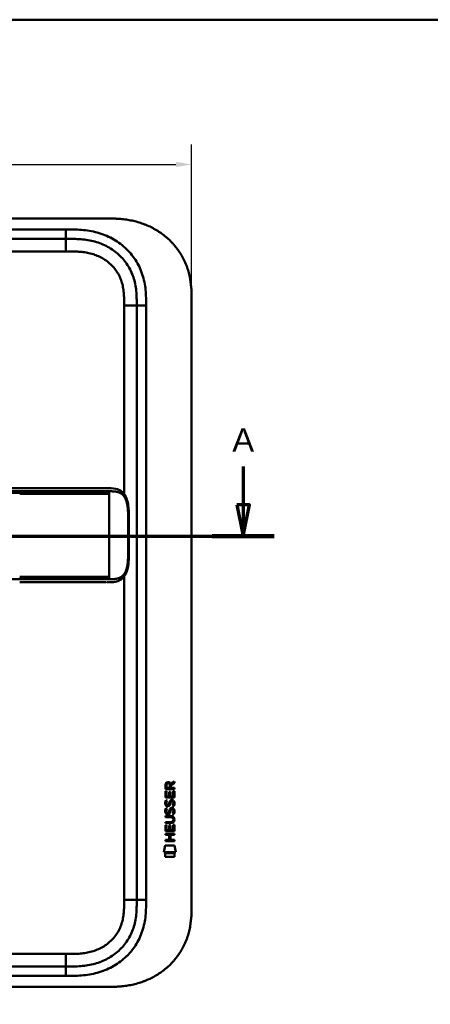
# Model space of a CAD drawing. Header units: millimetres. Extents: x 20 to 833, y 20 to 574.
# Tile 4 of 12: x 259 to 390, y 260 to 574. Entities that reach past the tile are written whole.
import ezdxf

# ---------------------------------------------------------------- set-up
doc = ezdxf.new("R2010")
doc.units = ezdxf.units.MM
doc.header["$LTSCALE"] = 2
for name, color, linetype, lineweight in [('Bemaßungen(DIN)', 7, 'Continuous', 25), ('Schnittansichtslinien(DIN)', 7, 'Continuous', 70), ('Sichtbare Kanten(DIN)', 7, 'Continuous', 50), ('Sichtbare tangentiale Kanten(DIN)', 7, 'Continuous', 50), ('Skizziergeometrie(DIN)', 7, 'Continuous', 50)]:
    doc.layers.add(name, color=color, linetype=linetype, lineweight=lineweight)
doc.styles.add('Aktuell-DINGroßer Text', font='arial.ttf')
doc.styles.add('STANDARD-DIN~0', font='arial.ttf')
doc.dimstyles.new('CAD-LAN', dxfattribs={"dimscale": 2, "dimtxt": 3.5, "dimasz": 2.5, "dimexe": 3.175, "dimexo": 0, "dimgap": 0.8, "dimtad": 1, "dimrnd": 1e-08, "dimtxsty": 'STANDARD-DIN~0', "dimcen": 0.09, "dimdle": 10, "dimclrd": 250, "dimclre": 250, "dimclrt": 250, "dimadec": 0, "dimazin": 2, "dimtfac": 1, "dimtmove": 0, "dimatfit": 3, "dimfxl": 1, "dimtolj": 1, "dimtzin": 0, "dimlwd": 25, "dimlwe": 25, "dimarcsym": 0})

# ---------------------------------------------------------------- blocks, each defined once
blk = doc.blocks.new('Ränder Standardrahmen')
at = {"layer": 'Skizziergeometrie(DIN)', "flags": 128}
blk.add_lwpolyline([(10, 10), (10, 287), (410, 287), (410, 10), (10, 10)], dxfattribs=at)
blk = doc.blocks.new('2DTransSchnitt0')
at = {"layer": 'Schnittansichtslinien(DIN)', "linetype": 'Continuous'}
for p, q in [((41.5, 215.8), (41.5, 209.65)), ((165.27, 215.8), (165.27, 209.65)), ((40.5, 209.65), (41.5, 204.65)), ((42.5, 209.65), (40.5, 209.65)), ((41.5, 209.65), (41.5, 204.65)), ((41.5, 204.65), (42.5, 209.65)), ((164.27, 209.65), (165.27, 204.65)), ((166.27, 209.65), (164.27, 209.65)), ((165.27, 209.65), (165.27, 204.65)), ((165.27, 204.65), (166.27, 209.65)), ((36.56, 204.65), (170.21, 204.65))]:
    blk.add_line(p, q, dxfattribs=at)
at = {"layer": 'Schnittansichtslinien(DIN)', "linetype": 'Continuous', "lineweight": 140}
for p, q in [((36.56, 204.65), (46.43, 204.65)), ((160.34, 204.65), (170.21, 204.65))]:
    blk.add_line(p, q, dxfattribs=at)
at = {"layer": 'Schnittansichtslinien(DIN)', "linetype": 'Continuous', "flags": 128}
for points in [[(40.5, 209.65), (41.5, 204.65), (42.5, 209.65), (40.5, 209.65)], [(164.27, 209.65), (165.27, 204.65), (166.27, 209.65), (164.27, 209.65)]]:
    blk.add_lwpolyline(points, dxfattribs=at)
at = {"layer": 'Schnittansichtslinien(DIN)'}
for points in [[(40.5, 209.65), (41.5, 204.65), (42.5, 209.65), (40.5, 209.65)], [(164.27, 209.65), (165.27, 204.65), (166.27, 209.65), (164.27, 209.65)]]:
    blk.add_solid(points, dxfattribs=at)
at = {"layer": 'Schnittansichtslinien(DIN)', "char_height": 3.73, "attachment_point": 7, "style": 'Aktuell-DINGroßer Text'}
for insert in [(39.74, 218.15), (163.52, 218.15)]:
    blk.add_mtext('A', dxfattribs=dict(at, insert=insert))
blk = doc.blocks.new('*D13')
at = {"layer": 'Bemaßungen(DIN)', "color": 250, "linetype": 'Continuous', "lineweight": 25, "true_color": 0x3f3f3f, "transparency": 16777216}
for p, q in [((100.09, 483.86), (100.09, 534.21)), ((314.09, 483.86), (314.09, 534.21)), ((105.09, 527.86), (309.09, 527.86))]:
    blk.add_line(p, q, dxfattribs=at)
at = {"layer": 'Bemaßungen(DIN)', "color": 250, "linetype": 'Continuous', "true_color": 0x3f3f3f, "transparency": 16777216}
for points in [[(105.09, 528.69), (105.09, 527.02), (100.09, 527.86)], [(309.09, 528.69), (309.09, 527.02), (314.09, 527.86)]]:
    blk.add_solid(points, dxfattribs=at)
at = {"layer": 'Defpoints', "color": 0, "linetype": 'Continuous', "transparency": 16777216}
for p in [(314.09, 527.86), (100.09, 483.86), (314.09, 483.86)]:
    blk.add_point(p, dxfattribs=at)
at = {"layer": 'Bemaßungen(DIN)', "color": 250, "linetype": 'Continuous', "lineweight": 25, "true_color": 0x3f3f3f, "transparency": 16777216, "insert": (199.31, 536.49), "char_height": 7, "attachment_point": 1, "style": 'STANDARD-DIN~0'}
blk.add_mtext('\\A1;214', dxfattribs=at)

msp = doc.modelspace()

# ---------------------------------------------------------------- linework, layer by layer
at = {"layer": 'Sichtbare Kanten(DIN)'}
for p, q in [((287.051, 510.641), (128.129, 510.641)), ((274.052, 504.141), (129.128, 504.141)), ((314.09, 483.857), (314.09, 292.425)), ((296.59, 293.425), (296.59, 482.857)), ((259.304, 424.638), (132.453, 424.638)), ((286.714, 394.638), (286.714, 394.638)), ((305.731, 328.728), (305.733, 330.041)), ((306.081, 329.997), (306.08, 329.109)), ((307.098, 329.108), (307.099, 329.996)), ((307.396, 330.357), (308.591, 331.147)), ((308.591, 330.713), (307.448, 329.958)), ((307.448, 329.958), (307.448, 329.108)), ((308.591, 331.147), (308.591, 330.713)), ((305.728, 325.997), (305.73, 328.002)), ((305.73, 328.002), (306.078, 328.001)), ((308.589, 328.725), (305.731, 328.728)), ((306.078, 328.001), (306.077, 326.374)), ((306.08, 329.109), (307.098, 329.108)), ((306.972, 326.373), (306.973, 327.82)), ((306.973, 327.82), (307.321, 327.82)), ((307.321, 327.82), (307.32, 326.373)), ((307.448, 329.108), (308.589, 329.107)), ((308.239, 326.372), (308.24, 328.019)), ((308.24, 328.019), (308.588, 328.019)), ((308.588, 328.019), (308.587, 325.995)), ((308.589, 329.107), (308.589, 328.725)), ((308.587, 325.995), (305.728, 325.997)), ((305.9, 325.224), (306.239, 325.123)), ((306.077, 326.374), (306.972, 326.373)), ((306.096, 323.892), (306.104, 323.875)), ((306.78, 323.794), (306.791, 323.811)), ((307.32, 326.373), (308.239, 326.372)), ((307.829, 324.92), (307.817, 324.92)), ((305.898, 322.677), (306.237, 322.577)), ((306.094, 321.345), (306.102, 321.328)), ((306.778, 321.248), (306.789, 321.265)), ((307.827, 322.374), (307.815, 322.374)), ((305.72, 315.26), (305.721, 317.264)), ((305.721, 317.264), (306.07, 317.264)), ((305.722, 318.212), (307.392, 318.211)), ((305.722, 317.835), (305.722, 318.212)), ((307.367, 317.834), (305.722, 317.835)), ((305.723, 319.77), (305.724, 320.147)), ((307.393, 319.769), (305.723, 319.77)), ((305.724, 320.147), (307.369, 320.146)), ((306.07, 317.264), (306.068, 315.637)), ((306.963, 315.636), (306.964, 317.083)), ((306.964, 317.083), (307.313, 317.082)), ((307.313, 317.082), (307.312, 315.636)), ((308.23, 315.635), (308.231, 317.282)), ((308.231, 317.282), (308.58, 317.282)), ((308.273, 318.983), (308.273, 318.993)), ((308.58, 317.282), (308.578, 315.257)), ((305.717, 314.089), (305.718, 314.466)), ((306.961, 314.088), (305.717, 314.089)), ((305.718, 314.466), (308.576, 314.464)), ((308.578, 315.257), (305.72, 315.26)), ((306.068, 315.637), (306.963, 315.636)), ((306.959, 312.531), (306.961, 314.088)), ((307.312, 315.636), (308.23, 315.635)), ((307.317, 314.088), (307.316, 312.53)), ((308.576, 314.087), (307.317, 314.088)), ((308.576, 314.464), (308.576, 314.087)), ((305.716, 312.155), (305.716, 312.532)), ((305.716, 312.532), (306.959, 312.531)), ((308.575, 312.152), (305.716, 312.155)), ((307.316, 312.53), (308.575, 312.529)), ((308.575, 312.529), (308.575, 312.152)), ((305.185, 308.577), (305.644, 310.71)), ((309.1, 308.574), (305.185, 308.577)), ((305.643, 307.15), (305.644, 308.292)), ((305.644, 310.71), (308.65, 310.708)), ((305.644, 308.292), (308.641, 308.289)), ((308.641, 308.289), (308.64, 307.147)), ((308.65, 310.708), (309.1, 308.574)), ((308.64, 307.147), (305.643, 307.15)), ((129.128, 272.141), (274.052, 272.141)), ((128.129, 265.641), (287.051, 265.641))]:
    msp.add_line(p, q, dxfattribs=at)
for centre, major_axis, ratio, start_param, end_param in [((307.26, 329.224), (0.976, -1.274), 0.5180415, 2.7627686, 3.7355131), ((305.867, 329.144), (1.242, 1.64), 0.5994938, 5.878165, 6.7089725), ((307.362, 327.003), (1.103, 3.296), 0.2312948, 2.8124619, 2.8734213), ((306.842, 324.686), (0.574, 1.004), 0.5438409, 2.7534304, 3.2137241), ((306.722, 323.819), (0.098, 0.139), 0.3641716, 4.4844927, 4.7925708), ((307.169, 323.234), (0.839, 1.642), 0.4591024, 5.9761877, 6.4975755), ((307.446, 324.703), (1.192, 3.54), 0.2215161, 2.8263053, 2.8854462), ((306.847, 322.148), (0.583, 1.012), 0.541605, 2.7569093, 3.2147406), ((306.72, 321.272), (0.098, 0.139), 0.3641716, 4.4844927, 4.7925708), ((307.168, 320.689), (0.838, 1.64), 0.4594521, 5.9760112, 6.497704), ((303.552, 322.516), (4.808, -4.323), 0.3742014, 5.888113, 6.6064523), ((303.548, 315.472), (4.814, 4.313), 0.3742661, 5.9599282, 6.6783921), ((284.84, 338.82), (23.266, -20.361), 0.1371339, 6.127502, 6.402435)]:
    msp.add_ellipse(centre, major_axis=major_axis, ratio=ratio, start_param=start_param, end_param=end_param, dxfattribs=at)
for points, degree, knots in [([(314.09, 483.857), (314.09, 484.411), (314.09, 485.528), (314.056, 486.942), (313.979, 488.368), (313.876, 489.517), (313.68, 490.956), (313.466, 492.108), (313.118, 493.542), (312.772, 494.68), (312.251, 496.085), (311.764, 497.191), (311.066, 498.541), (310.436, 499.592), (309.565, 500.862), (308.801, 501.839), (307.769, 503.003), (306.883, 503.887), (305.71, 504.923), (304.72, 505.695), (303.427, 506.585), (302.353, 507.233), (300.968, 507.962), (299.83, 508.478), (298.379, 509.038), (297.2, 509.42), (295.71, 509.815), (294.51, 510.067), (293.006, 510.309), (291.802, 510.447), (290.305, 510.562), (288.815, 510.625), (287.637, 510.639), (287.051, 510.641)], 3, [0.02325842, 0.02325842, 0.02325842, 0.02325842, 0.06395557, 0.10465272, 0.12500129, 0.16569844, 0.18604701, 0.22674416, 0.24709273, 0.28778988, 0.30813845, 0.3488356, 0.36918417, 0.40988132, 0.43022989, 0.47092704, 0.49127561, 0.53197276, 0.55232133, 0.59301848, 0.61336705, 0.6540642, 0.67441277, 0.71510992, 0.73545849, 0.77615564, 0.79650421, 0.83720136, 0.85754993, 0.89824708, 0.91859565, 0.9592928, 0.99998994, 0.99998994, 0.99998994, 0.99998994]), ([(296.59, 482.857), (296.59, 483.657), (296.588, 485.241), (296.458, 487.547), (296.128, 489.764), (295.381, 492.593), (293.822, 495.871), (290.991, 499.214), (287.407, 501.756), (283.973, 503.119), (281.056, 503.756), (278.79, 504.033), (276.453, 504.14), (274.857, 504.141), (274.052, 504.141)], 3, [0, 0, 0, 0, 0.2435013, 0.4870027, 0.730504, 0.9740054, 1.4610081, 1.9480107, 2.4350134, 2.9220161, 3.1655175, 3.4090188, 3.6525201, 3.8960223, 3.8960223, 3.8960223, 3.8960223]), ([(259.309, 424.638), (263.242, 424.638), (267.184, 424.638), (273.344, 424.638), (275.584, 424.638), (279.264, 424.638), (280.745, 424.638), (282.928, 424.638), (283.697, 424.638), (284.649, 424.638), (284.881, 424.638), (285.18, 424.638), (285.254, 424.638), (285.352, 424.638), (285.376, 424.638), (285.408, 424.638), (285.416, 424.638), (285.427, 424.638), (285.429, 424.638), (285.433, 424.638), (285.434, 424.638), (285.435, 424.638), (285.435, 424.638), (285.435, 424.638), (285.435, 424.638), (285.436, 424.638), (285.436, 424.638), (285.436, 424.638)], 3, [0, 0, 0, 0, 1.1803051, 1.1803051, 1.8522102, 1.8522102, 2.3111703, 2.3111703, 2.5747937, 2.5747937, 2.6623324, 2.6623324, 2.6914953, 2.6914953, 2.7012157, 2.7012157, 2.7044558, 2.7044558, 2.705536, 2.705536, 2.7058961, 2.7058961, 2.7060162, 2.7060162, 2.7060562, 2.7060562, 2.7060873, 2.7060873, 2.7060873, 2.7060873]), ([(287.08, 424.638), (287.079, 424.638), (286.958, 424.638), (286.715, 424.638), (286.394, 424.638), (286.067, 424.638), (285.73, 424.638), (285.518, 424.638), (285.436, 424.638)], 5, [25.64076517, 25.64076517, 25.64076517, 25.64076517, 25.64076517, 25.64076517, 25.64100059, 25.73520442, 25.82940824, 25.88784541, 25.88784541, 25.88784541, 25.88784541, 25.88784541, 25.88784541]), ([(287.097, 424.638), (287.097, 424.638), (287.097, 424.638), (287.098, 424.638), (287.098, 424.638), (287.098, 424.638), (287.098, 424.638), (287.098, 424.638), (287.099, 424.638), (287.099, 424.638), (287.1, 424.638), (287.101, 424.638), (287.101, 424.638), (287.104, 424.638), (287.105, 424.638), (287.111, 424.638), (287.115, 424.638), (287.131, 424.638), (287.143, 424.638), (287.189, 424.638), (287.224, 424.638), (287.361, 424.638), (287.464, 424.637), (287.875, 424.635), (288.182, 424.63), (289.399, 424.571), (290.291, 424.429), (291.485, 423.827), (291.873, 423.544), (292.653, 422.724), (293.025, 422.12), (293.536, 420.84), (293.71, 420.18), (293.952, 418.788), (294.02, 418.045), (294.107, 416.264), (294.099, 415.218), (294.099, 411.523), (294.099, 408.87), (294.099, 404.284), (294.164, 402.304), (293.821, 399.602), (293.648, 398.793), (293.156, 397.431), (292.842, 396.849), (292.134, 395.963), (291.743, 395.626), (290.832, 395.087), (290.294, 394.906), (288.989, 394.656), (288.194, 394.64), (287.345, 394.638), (287.297, 394.638), (287.224, 394.638), (287.199, 394.638), (287.163, 394.638), (287.15, 394.638), (287.131, 394.638), (287.125, 394.638), (287.115, 394.638), (287.112, 394.638), (287.107, 394.638), (287.105, 394.638), (287.103, 394.638), (287.102, 394.638), (287.1, 394.638), (287.1, 394.638), (287.099, 394.638), (287.098, 394.638), (287.098, 394.638), (287.098, 394.638), (287.098, 394.638), (287.097, 394.638), (287.097, 394.638), (287.097, 394.638), (287.097, 394.638)], 3, [0, 0, 0, 0, 0.0000252, 0.0000252, 0.0000657, 0.0000657, 0.0001082, 0.0001082, 0.0001738, 0.0001738, 0.0002867, 0.0002867, 0.0005136, 0.0005136, 0.0010499, 0.0010499, 0.0026039, 0.0026039, 0.0072616, 0.0072616, 0.0212292, 0.0212292, 0.0631285, 0.0631285, 0.1888417, 0.1888417, 0.5689951, 0.5689951, 0.7719774, 0.7719774, 1.0315425, 1.0315425, 1.2481307, 1.2481307, 1.4719729, 1.4719729, 1.7848025, 1.7848025, 2.5805266, 2.5805266, 3.160554, 3.160554, 3.4157877, 3.4157877, 3.6519695, 3.6519695, 3.8657989, 3.8657989, 4.1108827, 4.1108827, 4.4368692, 4.4368692, 4.4566519, 4.4566519, 4.4665438, 4.4665438, 4.471493, 4.471493, 4.4739733, 4.4739733, 4.4752207, 4.4752207, 4.4758524, 4.4758524, 4.4761765, 4.4761765, 4.4763467, 4.4763467, 4.476439, 4.476439, 4.4764904, 4.4764904, 4.4765188, 4.4765188, 4.4765488, 4.4765488, 4.4765488, 4.4765488]), ([(285.932, 394.638), (285.547, 394.638), (285.18, 394.638), (284.375, 394.638), (283.956, 394.638), (282.691, 394.638), (281.802, 394.638), (278.93, 394.638), (276.849, 394.638), (271.702, 394.638), (268.593, 394.638), (263.432, 394.638), (261.368, 394.638), (259.304, 394.638)], 3, [0, 0, 0, 0, 0.1534173, 0.1534173, 0.3047718, 0.3047718, 0.5966116, 0.5966116, 1.2249955, 1.2249955, 2.1545342, 2.1545342, 2.7736042, 2.7736042, 2.7736042, 2.7736042]), ([(286.714, 394.638), (286.714, 394.638), (286.714, 394.638), (286.714, 394.638), (286.714, 394.638), (286.714, 394.638), (286.714, 394.638), (286.714, 394.638), (286.713, 394.638), (286.711, 394.638), (286.71, 394.638), (286.704, 394.638), (286.7, 394.638), (286.682, 394.638), (286.667, 394.638), (286.61, 394.638), (286.565, 394.638), (286.386, 394.638), (286.245, 394.638), (286.049, 394.638), (285.996, 394.638), (285.939, 394.638), (285.937, 394.638), (285.935, 394.638), (285.934, 394.638), (285.933, 394.638), (285.933, 394.638), (285.933, 394.638), (285.933, 394.638), (285.932, 394.638), (285.932, 394.638), (285.932, 394.638)], 3, [0.00004605, 0.00004605, 0.00004605, 0.00004605, 0.00007374, 0.00007374, 0.00011546, 0.00011546, 0.00021806, 0.00021806, 0.00046152, 0.00046152, 0.00119141, 0.00119141, 0.00337949, 0.00337949, 0.00994164, 0.00994164, 0.02962738, 0.02962738, 0.08869945, 0.08869945, 0.11084283, 0.11084283, 0.1113618, 0.1113618, 0.11175126, 0.11175126, 0.11179812, 0.11179812, 0.11181175, 0.11181175, 0.11182181, 0.11182181, 0.11182181, 0.11182181]), ([(308.273, 318.993), (308.273, 319.04), (308.271, 319.087), (308.254, 319.222), (308.232, 319.31), (308.157, 319.46), (308.111, 319.522), (307.991, 319.627), (307.92, 319.668), (307.703, 319.751), (307.544, 319.768), (307.393, 319.769)], 3, [0, 0, 0, 0, 0.01400423, 0.01400423, 0.0408947, 0.0408947, 0.06439039, 0.06439039, 0.08887549, 0.08887549, 0.13413559, 0.13413559, 0.13413559, 0.13413559]), ([(274.052, 272.141), (274.857, 272.141), (276.453, 272.142), (278.79, 272.249), (281.056, 272.526), (283.973, 273.163), (287.407, 274.526), (290.991, 277.068), (293.822, 280.411), (295.381, 283.689), (296.128, 286.518), (296.458, 288.736), (296.588, 291.042), (296.59, 292.626), (296.59, 293.425)], 3, [59.6158828, 59.6158828, 59.6158828, 59.6158828, 59.8593849, 60.1028861, 60.3463874, 60.5898887, 61.0768912, 61.5638938, 62.0508963, 62.5378989, 62.7814001, 63.0249014, 63.2684027, 63.5119054, 63.5119054, 63.5119054, 63.5119054]), ([(287.051, 265.641), (287.637, 265.643), (288.815, 265.657), (290.305, 265.72), (291.802, 265.835), (293.006, 265.974), (294.51, 266.215), (295.71, 266.468), (297.2, 266.862), (298.379, 267.244), (299.83, 267.804), (300.968, 268.32), (302.353, 269.049), (303.427, 269.697), (304.72, 270.587), (305.71, 271.359), (306.883, 272.396), (307.769, 273.279), (308.801, 274.443), (309.565, 275.42), (310.436, 276.69), (311.066, 277.741), (311.764, 279.091), (312.251, 280.197), (312.772, 281.602), (313.118, 282.74), (313.466, 284.174), (313.68, 285.326), (313.876, 286.765), (313.979, 287.914), (314.056, 289.34), (314.09, 290.755), (314.09, 291.871), (314.09, 292.425)], 3, [0.00000689, 0.00000689, 0.00000689, 0.00000689, 0.0407043, 0.08140172, 0.10175042, 0.14244784, 0.16279654, 0.20349396, 0.22384266, 0.26454008, 0.28488878, 0.3255862, 0.3459349, 0.38663232, 0.40698102, 0.44767844, 0.46802714, 0.50872456, 0.52907326, 0.56977068, 0.59011938, 0.6308168, 0.6511655, 0.69186291, 0.71221162, 0.75290903, 0.77325774, 0.81395515, 0.83430386, 0.87500127, 0.89534998, 0.93604739, 0.97674481, 0.97674481, 0.97674481, 0.97674481])]:
    msp.add_open_spline(points, degree=degree, knots=knots, dxfattribs=at)
for points in [[(287.097, 424.638), (287.091, 424.638), (287.086, 424.638), (287.08, 424.638)], [(287.08, 394.638), (287.086, 394.638), (287.091, 394.638), (287.097, 394.638)], [(305.733, 330.041), (305.747, 330.483), (305.979, 330.945), (306.592, 330.944)], [(307.099, 329.996), (307.099, 330.269), (307.012, 330.595), (306.597, 330.595)], [(305.776, 323.745), (305.686, 323.986), (305.657, 324.219), (305.699, 324.547)], [(305.699, 324.547), (305.717, 324.687), (305.758, 324.893), (305.829, 325.067)], [(306.336, 323.284), (306.112, 323.317), (305.883, 323.463), (305.776, 323.745)], [(305.829, 325.067), (305.849, 325.116), (305.9, 325.223), (305.9, 325.224)], [(306.084, 324.659), (306.02, 324.406), (306.013, 324.182), (306.072, 323.966)], [(306.239, 325.123), (306.239, 325.123), (306.119, 324.797), (306.084, 324.659)], [(306.308, 323.662), (306.455, 323.602), (306.644, 323.638), (306.749, 323.752)], [(307.118, 323.636), (307.003, 323.426), (306.808, 323.268), (306.49, 323.272)], [(306.791, 323.811), (306.86, 323.921), (306.917, 324.084), (306.972, 324.329)], [(306.972, 324.329), (307.056, 324.697), (307.158, 324.908), (307.299, 325.076)], [(307.311, 324.179), (307.257, 323.939), (307.194, 323.774), (307.118, 323.636)], [(307.299, 325.076), (307.392, 325.186), (307.522, 325.259), (307.702, 325.283)], [(307.36, 324.378), (307.352, 324.348), (307.312, 324.181), (307.311, 324.179)], [(307.546, 324.803), (307.475, 324.714), (307.414, 324.576), (307.36, 324.378)], [(307.817, 324.92), (307.695, 324.921), (307.62, 324.888), (307.546, 324.803)], [(307.702, 325.283), (307.989, 325.321), (308.272, 325.221), (308.466, 324.904)], [(308.021, 323.338), (308.021, 323.338), (308.175, 323.592), (308.234, 323.876)], [(308.389, 323.251), (308.369, 323.256), (308.021, 323.338), (308.021, 323.338)], [(308.234, 323.876), (308.303, 324.21), (308.303, 324.486), (308.197, 324.683)], [(308.614, 323.969), (308.584, 323.638), (308.426, 323.309), (308.389, 323.251)], [(308.466, 324.904), (308.576, 324.724), (308.63, 324.505), (308.629, 324.235)], [(308.629, 324.235), (308.629, 324.15), (308.623, 324.064), (308.614, 323.969)], [(305.774, 321.199), (305.684, 321.439), (305.655, 321.673), (305.697, 322.001)], [(305.697, 322.001), (305.715, 322.14), (305.756, 322.347), (305.827, 322.52)], [(306.334, 320.738), (306.11, 320.771), (305.881, 320.916), (305.774, 321.199)], [(305.827, 322.52), (305.846, 322.57), (305.898, 322.677), (305.898, 322.677)], [(306.082, 322.112), (306.018, 321.86), (306.011, 321.635), (306.07, 321.419)], [(306.237, 322.577), (306.237, 322.577), (306.117, 322.25), (306.082, 322.112)], [(306.306, 321.115), (306.453, 321.055), (306.642, 321.091), (306.747, 321.206)], [(306.488, 320.725), (306.388, 320.726), (306.367, 320.733), (306.334, 320.738)], [(306.49, 323.272), (306.39, 323.273), (306.369, 323.28), (306.336, 323.284)], [(307.116, 321.09), (307.001, 320.88), (306.806, 320.721), (306.488, 320.725)], [(306.789, 321.265), (306.858, 321.374), (306.915, 321.538), (306.97, 321.783)], [(306.97, 321.783), (307.054, 322.151), (307.156, 322.362), (307.297, 322.529)], [(307.309, 321.632), (307.255, 321.392), (307.192, 321.228), (307.116, 321.09)], [(307.297, 322.529), (307.39, 322.64), (307.52, 322.712), (307.7, 322.736)], [(307.358, 321.831), (307.35, 321.801), (307.31, 321.635), (307.309, 321.632)], [(307.544, 322.256), (307.473, 322.167), (307.412, 322.029), (307.358, 321.831)], [(307.815, 322.374), (307.693, 322.374), (307.618, 322.341), (307.544, 322.256)], [(307.7, 322.736), (307.987, 322.774), (308.27, 322.674), (308.464, 322.358)], [(308.019, 320.791), (308.019, 320.791), (308.173, 321.045), (308.232, 321.33)], [(308.387, 320.704), (308.367, 320.709), (308.019, 320.791), (308.019, 320.791)], [(308.232, 321.33), (308.301, 321.663), (308.301, 321.939), (308.195, 322.136)], [(308.612, 321.423), (308.582, 321.092), (308.424, 320.762), (308.387, 320.704)], [(308.464, 322.358), (308.574, 322.177), (308.628, 321.958), (308.627, 321.688)], [(308.627, 321.688), (308.627, 321.603), (308.621, 321.518), (308.612, 321.423)]]:
    msp.add_open_spline(points, degree=3, dxfattribs=at)
at = {"layer": 'Sichtbare tangentiale Kanten(DIN)'}
for p, q in [((129.128, 507.141), (274.052, 507.141)), ((274.052, 504.141), (274.052, 507.141)), ((274.052, 500.141), (274.052, 504.141)), ((274.052, 500.141), (129.128, 500.141)), ((292.59, 422.736), (292.59, 482.857)), ((292.59, 482.857), (296.59, 482.857)), ((299.59, 482.857), (296.59, 482.857)), ((299.59, 482.857), (299.59, 293.425)), ((259.304, 423.191), (259.304, 423.648)), ((287.817, 423.648), (287.817, 423.188)), ((287.817, 422.888), (287.817, 423.188)), ((287.817, 396.388), (287.817, 422.888)), ((259.304, 395.628), (259.304, 396.085)), ((287.817, 396.088), (287.817, 396.388)), ((287.817, 396.088), (287.817, 395.628)), ((292.59, 293.425), (292.59, 396.54)), ((292.59, 293.425), (296.59, 293.425)), ((296.59, 293.425), (299.59, 293.425)), ((129.128, 276.141), (274.052, 276.141)), ((274.052, 276.141), (274.052, 272.141)), ((274.052, 272.141), (274.052, 269.141)), ((274.052, 269.141), (129.128, 269.141))]:
    msp.add_line(p, q, dxfattribs=at)
for points, degree, knots in [([(274.052, 507.141), (274.857, 507.141), (276.504, 507.14), (279.028, 507.026), (281.55, 506.719), (284.867, 505.997), (288.845, 504.423), (293.037, 501.451), (296.37, 497.519), (298.208, 493.65), (299.074, 490.361), (299.448, 487.837), (299.589, 485.304), (299.59, 483.657), (299.59, 482.857)], 3, [0, 0, 0, 0, 0.2435028, 0.4870041, 0.7305055, 0.9740068, 1.4610095, 1.9480122, 2.4350149, 2.9220176, 3.1655189, 3.4090202, 3.6525216, 3.8960229, 3.8960229, 3.8960229, 3.8960229]), ([(292.59, 482.857), (292.59, 483.092), (292.59, 483.327), (292.589, 483.563), (292.589, 483.706), (292.588, 483.85), (292.587, 483.994), (292.587, 484.066), (292.586, 484.138), (292.585, 484.209), (292.584, 484.353), (292.582, 484.497), (292.579, 484.641), (292.578, 484.717), (292.577, 484.793), (292.575, 484.869), (292.573, 484.945), (292.571, 485.022), (292.569, 485.098), (292.565, 485.25), (292.56, 485.402), (292.553, 485.56), (292.541, 485.869), (292.525, 486.163), (292.502, 486.467), (292.502, 486.475), (292.501, 486.482), (292.501, 486.49), (292.455, 487.107), (292.389, 487.696), (292.293, 488.285), (292.291, 488.294), (292.29, 488.303), (292.288, 488.311), (292.19, 488.905), (292.061, 489.492), (291.895, 490.07), (291.894, 490.074), (291.893, 490.079), (291.892, 490.083), (291.722, 490.671), (291.513, 491.254), (291.266, 491.813), (291.017, 492.378), (290.723, 492.932), (290.394, 493.457), (290.063, 493.985), (289.69, 494.493), (289.286, 494.967), (288.88, 495.443), (288.436, 495.894), (287.967, 496.308), (287.499, 496.721), (287, 497.102), (286.479, 497.447), (285.96, 497.791), (285.415, 498.102), (284.856, 498.375), (284.297, 498.647), (283.716, 498.886), (283.129, 499.087), (283.126, 499.088), (283.123, 499.089), (283.119, 499.09), (282.54, 499.289), (281.943, 499.455), (281.344, 499.589), (281.339, 499.59), (281.333, 499.591), (281.328, 499.592), (280.738, 499.724), (280.146, 499.825), (279.546, 499.902), (279.537, 499.903), (279.527, 499.905), (279.518, 499.906), (278.925, 499.982), (278.337, 500.033), (277.72, 500.069), (277.712, 500.07), (277.705, 500.07), (277.698, 500.071), (277.392, 500.088), (277.098, 500.101), (276.797, 500.111), (276.487, 500.121), (276.178, 500.128), (275.871, 500.132), (275.262, 500.141), (274.657, 500.141), (274.052, 500.141)], 3, [0, 0, 0, 0, 0.0706021, 0.0706021, 0.0706021, 0.1137345, 0.1137345, 0.1137345, 0.1353008, 0.1353008, 0.1353008, 0.1784332, 0.1784332, 0.1784332, 0.2012935, 0.2012935, 0.2012935, 0.2241537, 0.2241537, 0.2241537, 0.2698741, 0.2698741, 0.2698741, 0.3591194, 0.3591194, 0.3591194, 0.3613149, 0.3613149, 0.3613149, 0.5416681, 0.5416681, 0.5416681, 0.544386, 0.544386, 0.544386, 0.7261845, 0.7261845, 0.7261845, 0.7275109, 0.7275109, 0.7275109, 0.9125996, 0.9125996, 0.9125996, 1.0994646, 1.0994646, 1.0994646, 1.2874424, 1.2874424, 1.2874424, 1.4758528, 1.4758528, 1.4758528, 1.6636517, 1.6636517, 1.6636517, 1.8511233, 1.8511233, 1.8511233, 2.0385317, 2.0385317, 2.0385317, 2.0396163, 2.0396163, 2.0396163, 2.2247423, 2.2247423, 2.2247423, 2.2263922, 2.2263922, 2.2263922, 2.408543, 2.408543, 2.408543, 2.4113526, 2.4113526, 2.4113526, 2.5914161, 2.5914161, 2.5914161, 2.5935787, 2.5935787, 2.5935787, 2.6828378, 2.6828378, 2.6828378, 2.7746209, 2.7746209, 2.7746209, 2.9561272, 2.9561272, 2.9561272, 2.9561272]), ([(132.453, 423.648), (137.747, 423.648), (143.023, 423.648), (148.307, 423.648), (167.656, 423.648), (187.004, 423.648), (206.37, 423.648), (219.375, 423.648), (232.34, 423.648), (245.35, 423.648), (249.999, 423.648), (254.66, 423.648), (259.304, 423.648)], 3, [0, 0, 0, 0, 1.5856418, 1.5856418, 1.5856418, 7.3915416, 7.3915416, 7.3915416, 11.2904322, 11.2904322, 11.2904322, 12.683632, 12.683632, 12.683632, 12.683632]), ([(259.304, 423.191), (259.303, 423.191), (257.718, 423.191), (254.547, 423.191), (248.206, 423.19), (238.692, 423.191), (226.003, 423.19), (211.736, 423.191), (195.883, 423.19), (180.016, 423.191), (164.16, 423.19), (151.484, 423.191), (141.931, 423.19), (135.597, 423.191), (132.453, 423.19)], 5, [0, 0, 0, 0, 0, 0, 0.0001149, 0.7929364, 1.585758, 3.1714011, 4.7570442, 6.3426873, 7.9283304, 9.5139735, 11.0996166, 12.6881676, 12.6881676, 12.6881676, 12.6881676, 12.6881676, 12.6881676]), ([(259.304, 423.648), (259.309, 423.648), (259.314, 423.648), (259.319, 423.648), (259.948, 423.648), (260.575, 423.648), (261.203, 423.648), (261.83, 423.648), (262.457, 423.648), (263.083, 423.648), (263.71, 423.648), (264.336, 423.648), (264.962, 423.648), (265.588, 423.648), (266.213, 423.648), (266.839, 423.648), (267.464, 423.648), (268.09, 423.648), (268.716, 423.648), (269.342, 423.648), (269.968, 423.648), (270.595, 423.648), (271.221, 423.648), (271.849, 423.648), (272.477, 423.648), (273.105, 423.648), (273.734, 423.648), (274.364, 423.648), (274.993, 423.648), (275.623, 423.648), (276.25, 423.648), (276.877, 423.648), (277.502, 423.648), (278.121, 423.648), (278.741, 423.648), (279.355, 423.648), (279.962, 423.648), (280.568, 423.648), (281.168, 423.648), (281.755, 423.648), (282.343, 423.648), (282.918, 423.648), (283.473, 423.648), (284.028, 423.648), (284.563, 423.648), (285.072, 423.648), (285.581, 423.648), (286.064, 423.648), (286.519, 423.648), (286.746, 423.648), (286.967, 423.648), (287.182, 423.648), (287.399, 423.648), (287.609, 423.648), (287.817, 423.648)], 3, [0, 0, 0, 0, 0.0015017, 0.0015017, 0.0015017, 0.1899093, 0.1899093, 0.1899093, 0.378317, 0.378317, 0.378317, 0.5667246, 0.5667246, 0.5667246, 0.7551323, 0.7551323, 0.7551323, 0.9435399, 0.9435399, 0.9435399, 1.1319476, 1.1319476, 1.1319476, 1.3203553, 1.3203553, 1.3203553, 1.5087629, 1.5087629, 1.5087629, 1.6971706, 1.6971706, 1.6971706, 1.8855782, 1.8855782, 1.8855782, 2.0739859, 2.0739859, 2.0739859, 2.2623935, 2.2623935, 2.2623935, 2.4508012, 2.4508012, 2.4508012, 2.6392088, 2.6392088, 2.6392088, 2.8276165, 2.8276165, 2.8276165, 2.9218203, 2.9218203, 2.9218203, 3.0164288, 3.0164288, 3.0164288, 3.0164288]), ([(287.817, 423.188), (287.702, 423.188), (287.594, 423.188), (287.482, 423.188), (286.459, 423.188), (285.281, 423.188), (283.978, 423.188), (283.151, 423.188), (282.279, 423.188), (281.381, 423.188), (280.804, 423.188), (280.216, 423.188), (279.621, 423.189), (279.027, 423.189), (278.426, 423.189), (277.821, 423.189), (277.216, 423.189), (276.607, 423.189), (275.997, 423.189), (275.386, 423.189), (274.773, 423.189), (274.159, 423.19), (269.858, 423.19), (265.5, 423.191), (261.162, 423.191), (260.542, 423.191), (259.923, 423.191), (259.304, 423.191)], 3, [0, 0, 0, 0, 0.0498317, 0.0498317, 0.0498317, 0.5045898, 0.5045898, 0.5045898, 0.7934328, 0.7934328, 0.7934328, 0.979333, 0.979333, 0.979333, 1.1652333, 1.1652333, 1.1652333, 1.3511335, 1.3511335, 1.3511335, 1.5370338, 1.5370338, 1.5370338, 2.8383356, 2.8383356, 2.8383356, 3.024121, 3.024121, 3.024121, 3.024121]), ([(259.304, 422.894), (259.676, 422.894), (260.419, 422.894), (261.534, 422.894), (263.021, 422.894), (264.88, 422.894), (266.74, 422.894), (268.599, 422.893), (270.456, 422.893), (272.31, 422.892), (274.157, 422.891), (275.995, 422.891), (277.821, 422.89), (279.986, 422.889), (282.446, 422.888), (284.518, 422.888), (286.085, 422.888), (287.19, 422.888), (287.748, 422.888), (287.817, 422.888)], 5, [33.3326459, 33.3326459, 33.3326459, 33.3326459, 33.3326459, 33.3326459, 33.5183492, 33.7042495, 33.8901497, 34.07605, 34.2619502, 34.4478505, 34.6337508, 34.819651, 35.0055513, 35.1914515, 35.3773518, 35.5632521, 35.9350526, 36.3068531, 36.3566848, 36.3566848, 36.3566848, 36.3566848, 36.3566848, 36.3566848]), ([(287.817, 423.648), (287.888, 423.648), (288.031, 423.648), (288.316, 423.647), (288.735, 423.644), (289.279, 423.625), (289.873, 423.571), (290.504, 423.448), (291.099, 423.244), (291.652, 422.942), (292.155, 422.53), (292.602, 421.997), (293.064, 421.205), (293.475, 420.077), (293.718, 418.768), (293.825, 417.384), (293.852, 416.016), (293.852, 414.912), (293.852, 413.979), (293.852, 413.018), (293.852, 412.014), (293.852, 410.892), (293.852, 409.638), (293.852, 408.384), (293.852, 407.262), (293.852, 406.258), (293.852, 405.297), (293.852, 404.364), (293.852, 403.259), (293.825, 401.892), (293.718, 400.507), (293.475, 399.198), (293.064, 398.07), (292.602, 397.278), (292.154, 396.745), (291.652, 396.333), (291.098, 396.031), (290.503, 395.827), (289.872, 395.704), (289.279, 395.65), (288.734, 395.631), (288.315, 395.628), (288.031, 395.628), (287.888, 395.628), (287.817, 395.628)], 5, [0, 0, 0, 0, 0, 0, 0.0545062, 0.1094177, 0.2192406, 0.3290635, 0.4388864, 0.5487092, 0.6585321, 0.768355, 0.8781779, 0.9880008, 1.0978237, 1.3174695, 1.5371153, 1.6469382, 1.7567611, 1.8192574, 1.8817537, 2.0067464, 2.131739, 2.2567317, 2.3817243, 2.506717, 2.6317096, 2.6942059, 2.7567023, 2.8665381, 2.9763739, 3.1960455, 3.4157171, 3.5255529, 3.6353887, 3.7452245, 3.8550603, 3.9648961, 4.0747319, 4.1845678, 4.2944036, 4.4042394, 4.4591573, 4.5135093, 4.5135093, 4.5135093, 4.5135093, 4.5135093, 4.5135093]), ([(259.304, 395.628), (249.349, 395.628), (239.364, 395.628), (229.418, 395.628), (208.989, 395.628), (188.515, 395.628), (168.077, 395.628), (161.492, 395.628), (154.902, 395.628), (148.305, 395.628), (143, 395.628), (137.685, 395.627), (132.453, 395.628)], 3, [23.2299829, 23.2299829, 23.2299829, 23.2299829, 26.2168354, 26.2168354, 26.2168354, 32.3515912, 32.3515912, 32.3515912, 34.3279835, 34.3279835, 34.3279835, 35.9173864, 35.9173864, 35.9173864, 35.9173864]), ([(287.817, 396.388), (286.988, 396.388), (286.06, 396.388), (285.033, 396.388), (284.519, 396.388), (283.983, 396.387), (283.43, 396.387), (282.876, 396.387), (282.306, 396.387), (281.723, 396.387), (281.141, 396.387), (280.546, 396.387), (279.944, 396.386), (279.342, 396.386), (278.733, 396.386), (278.119, 396.386), (277.506, 396.385), (276.887, 396.385), (276.267, 396.385), (275.646, 396.385), (275.023, 396.384), (274.399, 396.384), (273.774, 396.384), (273.148, 396.384), (272.521, 396.383), (271.893, 396.383), (271.265, 396.383), (270.636, 396.383), (270.008, 396.383), (269.379, 396.382), (268.749, 396.382), (268.119, 396.382), (267.49, 396.382), (266.86, 396.382), (266.23, 396.382), (265.6, 396.382), (264.97, 396.382), (264.34, 396.382), (263.71, 396.382), (263.08, 396.382), (262.45, 396.382), (261.82, 396.382), (261.19, 396.382), (260.562, 396.382), (259.933, 396.382), (259.304, 396.382)], 3, [-0.0090822, -0.0090822, -0.0090822, -0.0090822, 0.368934, 0.368934, 0.368934, 0.5579421, 0.5579421, 0.5579421, 0.7469502, 0.7469502, 0.7469502, 0.9359583, 0.9359583, 0.9359583, 1.1249664, 1.1249664, 1.1249664, 1.3139745, 1.3139745, 1.3139745, 1.5029826, 1.5029826, 1.5029826, 1.6919907, 1.6919907, 1.6919907, 1.8809988, 1.8809988, 1.8809988, 2.0700069, 2.0700069, 2.0700069, 2.259015, 2.259015, 2.259015, 2.4480231, 2.4480231, 2.4480231, 2.6370312, 2.6370312, 2.6370312, 2.8260393, 2.8260393, 2.8260393, 3.0147053, 3.0147053, 3.0147053, 3.0147053]), ([(259.304, 396.085), (259.682, 396.085), (260.437, 396.085), (261.57, 396.085), (263.081, 396.085), (264.97, 396.085), (266.861, 396.085), (268.751, 396.085), (270.64, 396.085), (272.525, 396.086), (274.405, 396.086), (276.276, 396.086), (278.131, 396.087), (279.961, 396.087), (281.746, 396.087), (283.801, 396.087), (285.386, 396.088), (286.534, 396.088), (287.32, 396.088), (287.817, 396.088)], 5, [0, 0, 0, 0, 0, 0, 0.188639, 0.3776471, 0.5666552, 0.7556633, 0.9446714, 1.1336795, 1.3226876, 1.5116957, 1.7007038, 1.8897119, 2.07872, 2.2677281, 2.4567361, 2.6457442, 3.0237604, 3.0237604, 3.0237604, 3.0237604, 3.0237604, 3.0237604]), ([(287.817, 395.628), (287.609, 395.628), (287.398, 395.628), (287.181, 395.628), (286.966, 395.628), (286.745, 395.628), (286.518, 395.628), (286.062, 395.628), (285.58, 395.628), (285.071, 395.628), (284.562, 395.628), (284.027, 395.628), (283.472, 395.628), (282.917, 395.628), (282.341, 395.628), (281.754, 395.628), (281.166, 395.628), (280.567, 395.627), (279.961, 395.627), (279.354, 395.627), (278.74, 395.627), (278.12, 395.628), (277.501, 395.628), (276.876, 395.628), (276.249, 395.628), (275.622, 395.628), (274.993, 395.628), (274.363, 395.628), (273.734, 395.628), (273.105, 395.628), (272.476, 395.628), (271.848, 395.628), (271.221, 395.628), (270.594, 395.628), (269.967, 395.628), (269.341, 395.628), (268.715, 395.628), (268.089, 395.628), (267.463, 395.628), (266.838, 395.628), (266.212, 395.628), (265.587, 395.628), (264.961, 395.628), (264.335, 395.628), (263.709, 395.628), (263.083, 395.628), (262.456, 395.628), (261.829, 395.628), (261.202, 395.628), (260.57, 395.628), (259.937, 395.628), (259.304, 395.628)], 3, [0.0000008, 0.0000008, 0.0000008, 0.0000008, 0.0947641, 0.0947641, 0.0947641, 0.1889624, 0.1889624, 0.1889624, 0.3773589, 0.3773589, 0.3773589, 0.5657555, 0.5657555, 0.5657555, 0.754152, 0.754152, 0.754152, 0.9425486, 0.9425486, 0.9425486, 1.1309451, 1.1309451, 1.1309451, 1.3193417, 1.3193417, 1.3193417, 1.5077382, 1.5077382, 1.5077382, 1.6961348, 1.6961348, 1.6961348, 1.8845313, 1.8845313, 1.8845313, 2.0729279, 2.0729279, 2.0729279, 2.2613244, 2.2613244, 2.2613244, 2.449721, 2.449721, 2.449721, 2.6381175, 2.6381175, 2.6381175, 2.8265141, 2.8265141, 2.8265141, 3.0164113, 3.0164113, 3.0164113, 3.0164113]), ([(274.052, 276.141), (274.215, 276.141), (274.379, 276.141), (274.543, 276.141), (274.985, 276.141), (275.428, 276.143), (275.87, 276.15), (276.022, 276.152), (276.175, 276.155), (276.327, 276.158), (276.403, 276.16), (276.479, 276.162), (276.556, 276.164), (276.632, 276.166), (276.708, 276.168), (276.787, 276.171), (277.097, 276.181), (277.392, 276.194), (277.697, 276.211), (277.705, 276.212), (277.712, 276.212), (277.719, 276.213), (278.337, 276.249), (278.925, 276.301), (279.518, 276.376), (279.527, 276.377), (279.536, 276.379), (279.546, 276.38), (280.146, 276.457), (280.738, 276.558), (281.328, 276.69), (281.333, 276.691), (281.338, 276.692), (281.344, 276.693), (281.943, 276.827), (282.539, 276.993), (283.119, 277.192), (283.122, 277.193), (283.126, 277.194), (283.129, 277.195), (283.716, 277.396), (284.296, 277.635), (284.855, 277.907), (285.415, 278.18), (285.959, 278.49), (286.479, 278.835), (286.999, 279.179), (287.497, 279.56), (287.964, 279.972), (288.435, 280.387), (288.88, 280.838), (289.285, 281.315), (289.69, 281.789), (290.063, 282.297), (290.394, 282.825), (290.723, 283.35), (291.016, 283.904), (291.266, 284.469), (291.513, 285.028), (291.722, 285.611), (291.892, 286.199), (291.893, 286.203), (291.894, 286.208), (291.895, 286.212), (292.061, 286.79), (292.19, 287.377), (292.288, 287.971), (292.29, 287.979), (292.291, 287.988), (292.293, 287.997), (292.389, 288.586), (292.455, 289.175), (292.501, 289.792), (292.501, 289.8), (292.502, 289.807), (292.502, 289.815), (292.525, 290.119), (292.541, 290.413), (292.553, 290.715), (292.566, 291.025), (292.574, 291.334), (292.579, 291.641), (292.59, 292.238), (292.59, 292.832), (292.59, 293.425)], 3, [0, 0, 0, 0, 0.0490861, 0.0490861, 0.0490861, 0.1818558, 0.1818558, 0.1818558, 0.2275663, 0.2275663, 0.2275663, 0.2504221, 0.2504221, 0.2504221, 0.2732779, 0.2732779, 0.2732779, 0.3625385, 0.3625385, 0.3625385, 0.364701, 0.364701, 0.364701, 0.5447622, 0.5447622, 0.5447622, 0.5475767, 0.5475767, 0.5475767, 0.7297298, 0.7297298, 0.7297298, 0.7313799, 0.7313799, 0.7313799, 0.9165087, 0.9165087, 0.9165087, 0.9175934, 0.9175934, 0.9175934, 1.1050048, 1.1050048, 1.1050048, 1.2924795, 1.2924795, 1.2924795, 1.479975, 1.479975, 1.479975, 1.6686942, 1.6686942, 1.6686942, 1.8566744, 1.8566744, 1.8566744, 2.0435423, 2.0435423, 2.0435423, 2.2286346, 2.2286346, 2.2286346, 2.2299611, 2.2299611, 2.2299611, 2.4117644, 2.4117644, 2.4117644, 2.4144823, 2.4144823, 2.4144823, 2.594841, 2.594841, 2.594841, 2.5970368, 2.5970368, 2.5970368, 2.6862842, 2.6862842, 2.6862842, 2.7781364, 2.7781364, 2.7781364, 2.9561211, 2.9561211, 2.9561211, 2.9561211]), ([(299.59, 293.425), (299.59, 292.625), (299.589, 290.979), (299.448, 288.445), (299.074, 285.922), (298.208, 282.632), (296.653, 279.36), (294.976, 277.17), (294.278, 276.391)], 3, [59.6158822, 59.6158822, 59.6158822, 59.6158822, 59.8593852, 60.1028865, 60.3463878, 60.589889, 61.0768916, 61.3761038, 61.3761038, 61.3761038, 61.3761038]), ([(294.278, 276.391), (293.839, 275.902), (292.178, 274.222), (288.845, 271.859), (284.867, 270.285), (281.55, 269.563), (279.028, 269.256), (276.504, 269.142), (274.857, 269.141), (274.052, 269.141)], 3, [61.3761038, 61.3761038, 61.3761038, 61.3761038, 61.5638941, 62.0508967, 62.5378992, 62.7814005, 63.0249017, 63.268403, 63.5119057, 63.5119057, 63.5119057, 63.5119057])]:
    msp.add_open_spline(points, degree=degree, knots=knots, dxfattribs=at)

# ---------------------------------------------------------------- block references
at = {"xscale": 2, "yscale": 2, "zscale": 2}
msp.add_blockref('Ränder Standardrahmen', (0, 0), dxfattribs=at)
at = {"layer": 'Schnittansichtslinien(DIN)', "xscale": 2, "yscale": 2, "zscale": 2}
msp.add_blockref('2DTransSchnitt0', (0, 0), dxfattribs=at)

# ---------------------------------------------------------------- dimensions: what is measured, and where the dimension line sits
at = {"layer": 'Bemaßungen(DIN)', "color": 250, "linetype": 'Continuous', "lineweight": 25, "true_color": 0x3f3f3f}
dim = msp.add_linear_dim(base=(314.09, 527.857), p1=(100.09, 483.857), p2=(314.09, 483.857), dimstyle='CAD-LAN', override={"dimgap": 0.8, "dimdec": 2, "dimtol": 0, "dimlim": 0, "dimtp": 0, "dimtm": 0, "dimtdec": 2, "dimtofl": 0, "dimatfit": 1}, dxfattribs=at)
dim.commit()
dim.dimension.update_dxf_attribs({"geometry": '*D13', "text_midpoint": (207.09, 527.857), "dimtype": 160})

doc.saveas('drawing.dxf')
